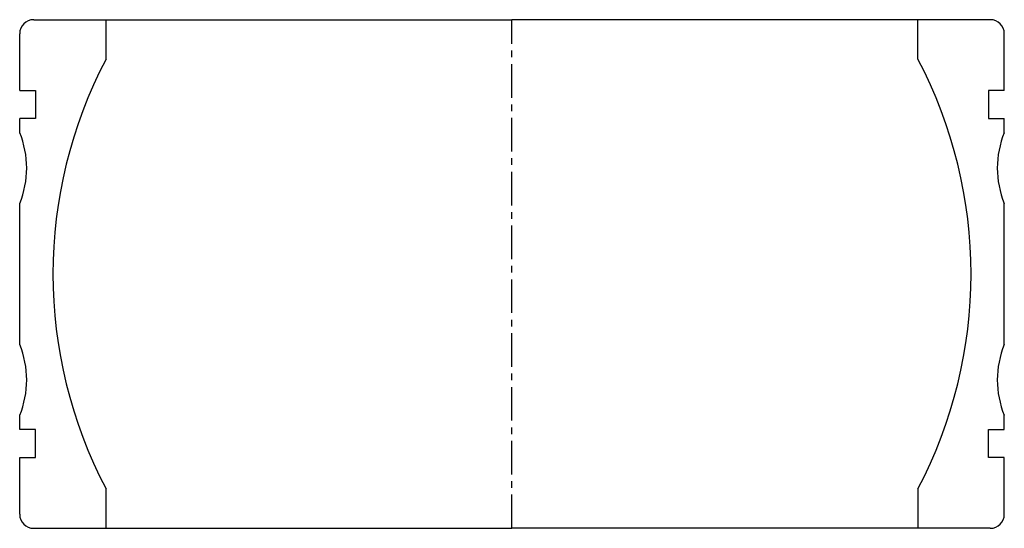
# Model space of a CAD drawing. Extents: x -70 to 70, y -64 to 8.
import ezdxf

# ---------------------------------------------------------------- set-up
doc = ezdxf.new("R2010")
doc.units = 0
doc.header["$LTSCALE"] = 0.15
doc.linetypes.add('CENTER', pattern=[50.8, 31.75, -6.35, 6.35, -6.35])
doc.layers.get('0').update_dxf_attribs({"linetype": 'CONTINUOUS'})
doc.layers.add('CENTER', color=9, linetype='CENTER')

# ---------------------------------------------------------------- blocks, each defined once
blk = doc.blocks.new('7T3-0-A')
at = {"linetype": 'Continuous'}
for p, q in [((-67.73, 36), (-57.5, 36)), ((-57.5, 30.4), (-57.5, 36)), ((67.73, 36), (57.5, 36)), ((57.5, 30.4), (57.5, 36)), ((-69.73, 26), (-69.73, 34)), ((69.73, 26), (69.73, 34)), ((-57.5, -36), (-57.5, -30.4)), ((-67.73, -36), (-57.5, -36)), ((67.73, -36), (57.5, -36))]:
    blk.add_line(p, q, dxfattribs=at)
for p, q in [((-57.5, 36), (0, 36)), ((57.5, 36), (0, 36)), ((-69.73, 26), (-67.48, 26)), ((-67.48, 26), (-67.48, 22)), ((69.73, 26), (67.48, 26)), ((67.48, 26), (67.48, 22)), ((-67.48, 22), (-69.73, 22)), ((-69.73, 20), (-69.73, 22)), ((67.48, 22), (69.73, 22)), ((69.73, 20), (69.73, 22)), ((-69.73, -10), (-69.73, 10)), ((69.73, -10), (69.73, 10)), ((-69.73, -22), (-69.73, -20)), ((69.73, -22), (69.73, -20)), ((-67.48, -22), (-69.73, -22)), ((-67.48, -26), (-67.48, -22)), ((67.48, -26), (67.48, -22)), ((67.48, -22), (69.73, -22)), ((-69.73, -34), (-69.73, -26)), ((-69.73, -26), (-67.48, -26)), ((69.73, -26), (67.48, -26)), ((69.73, -34), (69.73, -26)), ((57.5, -30.4), (57.5, -36)), ((-57.5, -36), (0, -36)), ((57.5, -36), (0, -36))]:
    blk.add_line(p, q)
for centre, start, end in [((-67.73, 34), 90, 180), ((67.73, 34), 0, 90), ((-67.73, -34), 180, 270), ((67.73, -34), 270, 0)]:
    blk.add_arc(centre, 2, start, end, dxfattribs=at)
for centre, radius, start, end in [((0.18, 0), 65.2, 152.21, 207.79), ((-0.18, 0), 65.2, 332.21, 27.79), ((-81.73, 15), 13, 337.3801, 22.6199), ((81.73, 15), 13, 157.3801, 202.6199), ((-81.73, -15), 13, 337.3801, 22.6199), ((81.73, -15), 13, 157.3801, 202.6199)]:
    blk.add_arc(centre, radius, start, end)
at = {"layer": 'CENTER'}
blk.add_line((0, -36), (0, 36), dxfattribs=at)

msp = doc.modelspace()

# ---------------------------------------------------------------- block references
msp.add_blockref('7T3-0-A', (0, -28))

doc.saveas('drawing.dxf')
